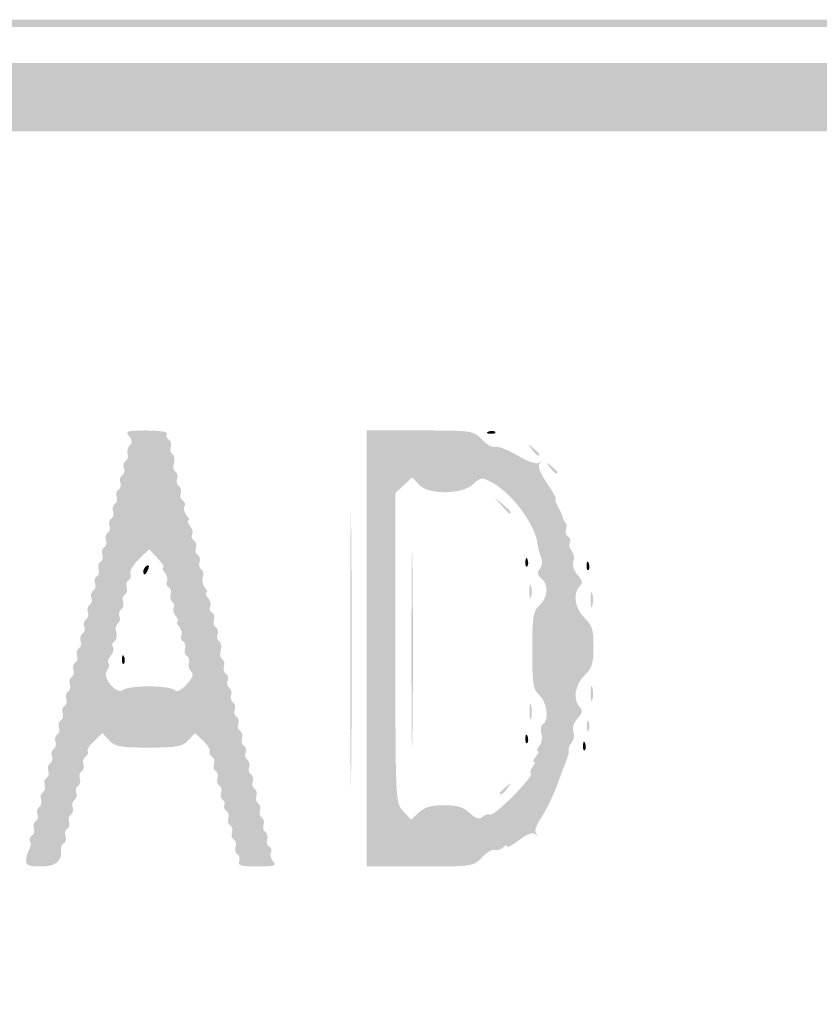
# Model space of a CAD drawing. Header units: inches. Extents: x -0.5 to 0.5, y -0.25 to 0.25.
# Tile 4 of 11: x -0.19 to 0.01, y 0 to 0.25. Entities that reach past the tile are written whole.
import ezdxf

# ---------------------------------------------------------------- set-up
doc = ezdxf.new("R2010")
doc.units = ezdxf.units.IN
doc.header["$MEASUREMENT"] = 0

msp = doc.modelspace()

# ---------------------------------------------------------------- hatches: boundary and pattern name
h = msp.add_hatch(color=7)
edge = h.paths.add_edge_path()
edge.add_spline(control_points=[(-0.46522, -0.24908), (-0.47266, -0.2476), (-0.48297, -0.24249), (-0.48681, -0.23839), (-0.49057, -0.23437), (-0.49569, -0.22686), (-0.49702, -0.22339), (-0.49989, -0.21596), (-0.5, -0.2079), (-0.5, 0.00094), (-0.5, 0.2072), (-0.49996, 0.21178), (-0.4982, 0.21866), (-0.49593, 0.22754), (-0.4931, 0.23237), (-0.48643, 0.23873), (-0.48005, 0.24482), (-0.47723, 0.24635), (-0.46815, 0.24868), (-0.46129, 0.25043), (-0.45375, 0.25046), (0.00074, 0.25046)], knot_values=[0, 0, 0, 0, 1, 1, 1, 2, 2, 2, 3, 3, 3, 4, 4, 4, 5, 5, 5, 6, 6, 6, 7, 7, 7, 7], degree=3, periodic=0)
edge.add_line((0.00074, 0.25046), (0.46265, 0.25046))
edge.add_line((0.46265, 0.25046), (0.46917, 0.24853))
edge.add_spline(control_points=[(0.46917, 0.24853), (0.4773, 0.24613), (0.48082, 0.24409), (0.48697, 0.23816), (0.49323, 0.23214), (0.49598, 0.22736), (0.4982, 0.21866), (0.49996, 0.21178), (0.5, 0.2072), (0.5, 0.00108), (0.5, -0.14844), (0.49971, -0.21123), (0.49899, -0.21552), (0.497, -0.22734), (0.4885, -0.23878), (0.47725, -0.24478), (0.46574, -0.25092), (0.50412, -0.25047), (-0.00077, -0.25037), (-0.37541, -0.2503), (-0.46028, -0.25007), (-0.46522, -0.24908)], knot_values=[0, 0, 0, 0, 1, 1, 1, 2, 2, 2, 3, 3, 3, 4, 4, 4, 5, 5, 5, 6, 6, 6, 7, 7, 7, 7], degree=3, periodic=0)
edge = h.paths.add_edge_path(flags=0)
edge.add_spline(control_points=[(0.46463, -0.24729), (0.47266, -0.24575), (0.48109, -0.24159), (0.48619, -0.23664), (0.49125, -0.23173), (0.49595, -0.22268), (0.49715, -0.21552), (0.49787, -0.21123), (0.49817, -0.14844), (0.49817, 0.00108), (0.49817, 0.2072), (0.49813, 0.21178), (0.49637, 0.21866), (0.49422, 0.22705), (0.49138, 0.23217), (0.48605, 0.23724), (0.48079, 0.24226), (0.47697, 0.2444), (0.46917, 0.2467)], knot_values=[0, 0, 0, 0, 1, 1, 1, 2, 2, 2, 3, 3, 3, 4, 4, 4, 5, 5, 5, 6, 6, 6, 6], degree=3, periodic=0)
edge.add_line((0.46917, 0.2467), (0.46265, 0.24862))
edge.add_line((0.46265, 0.24862), (0.00074, 0.24862))
edge.add_spline(control_points=[(0.00074, 0.24862), (-0.45375, 0.24862), (-0.46129, 0.2486), (-0.46815, 0.24684), (-0.47691, 0.2446), (-0.47991, 0.24304), (-0.48544, 0.23788), (-0.4912, 0.23248), (-0.49416, 0.22728), (-0.49637, 0.21866), (-0.49813, 0.21178), (-0.49817, 0.2072), (-0.49817, 0.00094), (-0.49817, -0.2079), (-0.49806, -0.21596), (-0.49519, -0.22339), (-0.49403, -0.2264), (-0.48897, -0.23406), (-0.48589, -0.23748), (-0.48296, -0.24073), (-0.47204, -0.24589), (-0.46522, -0.24725), (-0.46028, -0.24823), (-0.37541, -0.24847), (-0.00077, -0.24854), (0.39723, -0.24861), (0.45856, -0.24845), (0.46463, -0.24729)], knot_values=[0, 0, 0, 0, 1, 1, 1, 2, 2, 2, 3, 3, 3, 4, 4, 4, 5, 5, 5, 6, 6, 6, 7, 7, 7, 8, 8, 8, 9, 9, 9, 9], degree=3, periodic=0)
h = msp.add_hatch(color=7)
edge = h.paths.add_edge_path()
edge.add_spline(control_points=[(-0.46518, -0.23445), (-0.46566, -0.23397), (-0.46606, -0.23392), (-0.46606, -0.23433), (-0.46606, -0.23475), (-0.46667, -0.23457), (-0.46743, -0.23394), (-0.46819, -0.23332), (-0.46881, -0.23308), (-0.46881, -0.23342), (-0.46881, -0.23376), (-0.4706, -0.2328), (-0.4728, -0.23129), (-0.4758, -0.22922), (-0.47706, -0.2288), (-0.47785, -0.22959), (-0.47864, -0.23038), (-0.47917, -0.23037), (-0.48, -0.22954), (-0.48081, -0.22873), (-0.48083, -0.22817), (-0.48008, -0.22742), (-0.47934, -0.22668), (-0.47977, -0.2252), (-0.48171, -0.22192), (-0.48317, -0.21945), (-0.48411, -0.21743), (-0.48381, -0.21743), (-0.48351, -0.21743), (-0.48371, -0.21689), (-0.48425, -0.21624), (-0.4848, -0.21558), (-0.48503, -0.21423), (-0.48477, -0.21323), (-0.48446, -0.21206), (-0.48512, -0.21066), (-0.48664, -0.20922)], knot_values=[0, 0, 0, 0, 1, 1, 1, 2, 2, 2, 3, 3, 3, 4, 4, 4, 5, 5, 5, 6, 6, 6, 7, 7, 7, 8, 8, 8, 9, 9, 9, 10, 10, 10, 11, 11, 11, 12, 12, 12, 12], degree=3, periodic=0)
edge.add_line((-0.48664, -0.20922), (-0.48899, -0.20702))
edge.add_line((-0.48899, -0.20702), (-0.48899, 0.00046))
edge.add_line((-0.48899, 0.00046), (-0.48899, 0.20794))
edge.add_line((-0.48899, 0.20794), (-0.48664, 0.21014))
edge.add_spline(control_points=[(-0.48664, 0.21014), (-0.48535, 0.21135), (-0.48447, 0.21298), (-0.48467, 0.21376), (-0.48487, 0.21454), (-0.48354, 0.21806), (-0.48171, 0.22158), (-0.47884, 0.22708), (-0.4776, 0.22845), (-0.4729, 0.23131), (-0.46989, 0.23314), (-0.46715, 0.23448), (-0.46681, 0.23428), (-0.46646, 0.23408), (-0.46595, 0.2343), (-0.46566, 0.23476), (-0.46537, 0.23523), (-0.4644, 0.23542), (-0.46351, 0.23518), (-0.46255, 0.23493), (-0.46099, 0.23571), (-0.45968, 0.2371)], knot_values=[0, 0, 0, 0, 1, 1, 1, 2, 2, 2, 3, 3, 3, 4, 4, 4, 5, 5, 5, 6, 6, 6, 7, 7, 7, 7], degree=3, periodic=0)
edge.add_line((-0.45968, 0.2371), (-0.45748, 0.23945))
edge.add_line((-0.45748, 0.23945), (0, 0.23945))
edge.add_line((0, 0.23945), (0.45748, 0.23945))
edge.add_line((0.45748, 0.23945), (0.45966, 0.23713))
edge.add_spline(control_points=[(0.45966, 0.23713), (0.46086, 0.23585), (0.46248, 0.23491), (0.46326, 0.23504), (0.46404, 0.23517), (0.46519, 0.23495), (0.46583, 0.23456), (0.46646, 0.23416), (0.46697, 0.23404), (0.46697, 0.23429), (0.46697, 0.23455), (0.46935, 0.23342), (0.47225, 0.23179), (0.47638, 0.22946), (0.47824, 0.22764), (0.48085, 0.22336), (0.48268, 0.22035), (0.48402, 0.21761), (0.48382, 0.21727), (0.48362, 0.21692), (0.48384, 0.21641), (0.4843, 0.21612), (0.48477, 0.21583), (0.48496, 0.21486), (0.48472, 0.21397), (0.48447, 0.21301), (0.48525, 0.21145), (0.48664, 0.21014)], knot_values=[0, 0, 0, 0, 1, 1, 1, 2, 2, 2, 3, 3, 3, 4, 4, 4, 5, 5, 5, 6, 6, 6, 7, 7, 7, 8, 8, 8, 9, 9, 9, 9], degree=3, periodic=0)
edge.add_line((0.48664, 0.21014), (0.48899, 0.20794))
edge.add_line((0.48899, 0.20794), (0.48899, 0.00046))
edge.add_line((0.48899, 0.00046), (0.48899, -0.20702))
edge.add_line((0.48899, -0.20702), (0.48664, -0.20922))
edge.add_spline(control_points=[(0.48664, -0.20922), (0.48525, -0.21053), (0.48447, -0.21209), (0.48472, -0.21305), (0.48496, -0.21395), (0.48476, -0.21492), (0.48429, -0.21521), (0.48382, -0.2155), (0.48353, -0.21622), (0.48365, -0.21681), (0.4839, -0.21813), (0.48022, -0.22533), (0.47887, -0.22617), (0.47819, -0.22658), (0.47823, -0.22717), (0.47899, -0.22809), (0.48032, -0.22969), (0.47928, -0.23103), (0.47783, -0.22957), (0.47706, -0.2288), (0.47577, -0.22924), (0.4728, -0.23129), (0.4706, -0.2328), (0.46881, -0.23376), (0.46881, -0.23342), (0.46881, -0.23308), (0.46829, -0.23323), (0.46766, -0.23375), (0.46668, -0.23457), (0.46597, -0.23486), (0.46491, -0.23486), (0.46478, -0.23486), (0.25566, -0.23497), (0.00018, -0.23509), (-0.29228, -0.23524), (-0.46463, -0.235), (-0.46518, -0.23445)], knot_values=[0, 0, 0, 0, 1, 1, 1, 2, 2, 2, 3, 3, 3, 4, 4, 4, 5, 5, 5, 6, 6, 6, 7, 7, 7, 8, 8, 8, 9, 9, 9, 10, 10, 10, 11, 11, 11, 12, 12, 12, 12], degree=3, periodic=0)
edge = h.paths.add_edge_path(flags=0)
edge.add_spline(control_points=[(-0.45826, -0.22385), (-0.4566, -0.22202), (-0.45543, -0.22202), (-0.00015, -0.22202)], knot_values=[0, 0, 0, 0, 1, 1, 1, 1], degree=3, periodic=0)
edge.add_line((-0.00015, -0.22202), (0.4563, -0.22202))
edge.add_line((0.4563, -0.22202), (0.4584, -0.22399))
edge.add_spline(control_points=[(0.4584, -0.22399), (0.46002, -0.22551), (0.46078, -0.22572), (0.46175, -0.22491), (0.46245, -0.22434), (0.46322, -0.22408), (0.46347, -0.22433), (0.46425, -0.22511), (0.47244, -0.2174), (0.47396, -0.21448), (0.47528, -0.21191), (0.47525, -0.21161), (0.47347, -0.20971)], knot_values=[0, 0, 0, 0, 1, 1, 1, 2, 2, 2, 3, 3, 3, 4, 4, 4, 4], degree=3, periodic=0)
edge.add_line((0.47347, -0.20971), (0.47156, -0.20768))
edge.add_line((0.47156, -0.20768), (0.47156, 0))
edge.add_line((0.47156, 0), (0.47156, 0.20768))
edge.add_line((0.47156, 0.20768), (0.47347, 0.20972))
edge.add_spline(control_points=[(0.47347, 0.20972), (0.47511, 0.21145), (0.47522, 0.21207), (0.47428, 0.2139), (0.47268, 0.21703), (0.46693, 0.22287), (0.4639, 0.22446), (0.46147, 0.22573), (0.46113, 0.22569), (0.45925, 0.22393)], knot_values=[0, 0, 0, 0, 1, 1, 1, 2, 2, 2, 3, 3, 3, 3], degree=3, periodic=0)
edge.add_line((0.45925, 0.22393), (0.45722, 0.22202))
edge.add_line((0.45722, 0.22202), (0, 0.22202))
edge.add_line((0, 0.22202), (-0.45722, 0.22202))
edge.add_line((-0.45722, 0.22202), (-0.45925, 0.22393))
edge.add_spline(control_points=[(-0.45925, 0.22393), (-0.46113, 0.22569), (-0.46147, 0.22573), (-0.4639, 0.22446), (-0.46693, 0.22287), (-0.47268, 0.21703), (-0.47428, 0.2139), (-0.47522, 0.21207), (-0.47511, 0.21145), (-0.47347, 0.20972)], knot_values=[0, 0, 0, 0, 1, 1, 1, 2, 2, 2, 3, 3, 3, 3], degree=3, periodic=0)
edge.add_line((-0.47347, 0.20972), (-0.47156, 0.20768))
edge.add_line((-0.47156, 0.20768), (-0.47156, 0))
edge.add_line((-0.47156, 0), (-0.47156, -0.20768))
edge.add_line((-0.47156, -0.20768), (-0.47347, -0.20971))
edge.add_spline(control_points=[(-0.47347, -0.20971), (-0.47525, -0.21161), (-0.47528, -0.21191), (-0.47396, -0.21448), (-0.47231, -0.21766), (-0.46435, -0.22496), (-0.46325, -0.22428), (-0.46285, -0.22403), (-0.46225, -0.22424), (-0.46194, -0.22476), (-0.46108, -0.22614), (-0.46011, -0.2259), (-0.45826, -0.22385)], knot_values=[0, 0, 0, 0, 1, 1, 1, 2, 2, 2, 3, 3, 3, 4, 4, 4, 4], degree=3, periodic=0)
h = msp.add_hatch(color=7)
edge = h.paths.add_edge_path()
edge.add_spline(control_points=[(-0.1904, 0.03648), (-0.19033, 0.03738), (-0.18997, 0.03861), (-0.18958, 0.03924), (-0.1892, 0.03986), (-0.18912, 0.04075), (-0.18941, 0.04122), (-0.1897, 0.04169), (-0.18949, 0.04235), (-0.18894, 0.04269), (-0.1884, 0.04303), (-0.18816, 0.04387), (-0.18843, 0.04456), (-0.18869, 0.04525), (-0.18849, 0.04607), (-0.18797, 0.04639), (-0.18745, 0.04671), (-0.18725, 0.04754), (-0.18751, 0.04823), (-0.18778, 0.04892), (-0.18757, 0.04974), (-0.18705, 0.05006), (-0.18654, 0.05038), (-0.18633, 0.05121), (-0.18659, 0.0519), (-0.18686, 0.05259), (-0.18665, 0.05341), (-0.18614, 0.05373), (-0.18562, 0.05405), (-0.18541, 0.05488), (-0.18568, 0.05557), (-0.18594, 0.05626), (-0.18574, 0.05708), (-0.18522, 0.0574), (-0.1847, 0.05772), (-0.1845, 0.05855), (-0.18476, 0.05924), (-0.18502, 0.05993), (-0.18482, 0.06075), (-0.1843, 0.06107), (-0.18378, 0.06139), (-0.18358, 0.06222), (-0.18384, 0.06291), (-0.18411, 0.0636), (-0.1839, 0.06442), (-0.18338, 0.06474), (-0.18287, 0.06506), (-0.18266, 0.06589), (-0.18292, 0.06658), (-0.18319, 0.06727), (-0.18298, 0.06809), (-0.18247, 0.06841), (-0.18195, 0.06873), (-0.18174, 0.06956), (-0.18201, 0.07025), (-0.18227, 0.07094), (-0.18207, 0.07176), (-0.18155, 0.07208), (-0.18103, 0.0724), (-0.18083, 0.07323), (-0.18109, 0.07392), (-0.18135, 0.07461), (-0.18115, 0.07543), (-0.18063, 0.07575), (-0.18011, 0.07607), (-0.17991, 0.0769), (-0.18017, 0.07759), (-0.18044, 0.07828), (-0.18023, 0.0791), (-0.17971, 0.07942), (-0.1792, 0.07974), (-0.17899, 0.08057), (-0.17926, 0.08126), (-0.17952, 0.08195), (-0.17931, 0.08277), (-0.1788, 0.08309), (-0.17828, 0.08341), (-0.17807, 0.08424), (-0.17834, 0.08493), (-0.1786, 0.08562), (-0.1784, 0.08644), (-0.17788, 0.08676), (-0.17736, 0.08708), (-0.17716, 0.08791), (-0.17742, 0.0886), (-0.17768, 0.08929), (-0.17748, 0.09011), (-0.17696, 0.09043), (-0.17644, 0.09075), (-0.17624, 0.09158), (-0.1765, 0.09227), (-0.17677, 0.09295), (-0.17656, 0.09378), (-0.17604, 0.0941), (-0.17553, 0.09442), (-0.17532, 0.09525), (-0.17559, 0.09593), (-0.17585, 0.09662), (-0.17564, 0.09745), (-0.17513, 0.09777), (-0.17461, 0.09809), (-0.1744, 0.09892), (-0.17467, 0.0996), (-0.17493, 0.10029), (-0.17473, 0.10112), (-0.17421, 0.10144), (-0.17369, 0.10176), (-0.17349, 0.10258), (-0.17375, 0.10327), (-0.17402, 0.10396), (-0.17381, 0.10479), (-0.17329, 0.10511), (-0.17277, 0.10543), (-0.17257, 0.10625), (-0.17283, 0.10694), (-0.1731, 0.10763), (-0.17289, 0.10846), (-0.17237, 0.10878), (-0.17186, 0.1091), (-0.17165, 0.10992), (-0.17192, 0.11061), (-0.17218, 0.1113), (-0.17197, 0.11213), (-0.17146, 0.11245), (-0.17094, 0.11277), (-0.17073, 0.11359), (-0.171, 0.11428), (-0.17126, 0.11497), (-0.17106, 0.1158), (-0.17054, 0.11612), (-0.17002, 0.11644), (-0.16982, 0.11726), (-0.17008, 0.11795), (-0.17035, 0.11864), (-0.17014, 0.11947), (-0.16962, 0.11979), (-0.16911, 0.12011), (-0.1689, 0.12093), (-0.16916, 0.12162), (-0.16943, 0.12231), (-0.16922, 0.12314), (-0.1687, 0.12346), (-0.16819, 0.12378), (-0.16798, 0.1246), (-0.16825, 0.12529), (-0.16851, 0.12598), (-0.1683, 0.12681), (-0.16779, 0.12713), (-0.16727, 0.12745), (-0.16706, 0.12827), (-0.16733, 0.12896), (-0.16759, 0.12965), (-0.16739, 0.13048), (-0.16687, 0.1308), (-0.16635, 0.13112), (-0.16615, 0.13194), (-0.16641, 0.13263), (-0.16668, 0.13332), (-0.16647, 0.13415), (-0.16595, 0.13447), (-0.16544, 0.13479), (-0.16523, 0.13561), (-0.16549, 0.1363), (-0.16576, 0.13699), (-0.16555, 0.13782), (-0.16504, 0.13814), (-0.16452, 0.13846), (-0.1643, 0.13924), (-0.16454, 0.13989), (-0.16479, 0.14053), (-0.16455, 0.14151), (-0.164, 0.14205), (-0.1633, 0.14276), (-0.16335, 0.14344), (-0.16419, 0.14446), (-0.16522, 0.14571), (-0.1647, 0.14587), (-0.15969, 0.14587), (-0.15642, 0.14587), (-0.15424, 0.14551), (-0.15455, 0.14502), (-0.15484, 0.14455), (-0.15463, 0.14389), (-0.15408, 0.14355), (-0.15353, 0.14321), (-0.1533, 0.14237), (-0.15357, 0.14168), (-0.15383, 0.14099), (-0.15364, 0.14017), (-0.15313, 0.13986), (-0.15263, 0.13955), (-0.15246, 0.13854), (-0.15275, 0.13761), (-0.15305, 0.13669), (-0.15287, 0.13568), (-0.15237, 0.13537), (-0.15187, 0.13506), (-0.15167, 0.13424), (-0.15194, 0.13355), (-0.1522, 0.13286), (-0.152, 0.13203), (-0.15148, 0.13171), (-0.15096, 0.1314), (-0.15076, 0.13057), (-0.15102, 0.12988), (-0.15128, 0.12919), (-0.15105, 0.12835), (-0.15051, 0.12801), (-0.14996, 0.12767), (-0.14976, 0.12699), (-0.15006, 0.1265), (-0.15037, 0.12601), (-0.15012, 0.12501), (-0.14951, 0.12427), (-0.1489, 0.12354), (-0.14871, 0.12294), (-0.14908, 0.12294), (-0.14946, 0.12294), (-0.14927, 0.12233), (-0.14866, 0.1216), (-0.14805, 0.12087), (-0.1478, 0.11986), (-0.1481, 0.11937), (-0.14841, 0.11888), (-0.14821, 0.1182), (-0.14766, 0.11786), (-0.14711, 0.11752), (-0.14688, 0.11668), (-0.14715, 0.11599), (-0.14741, 0.1153), (-0.1472, 0.11448), (-0.14669, 0.11416), (-0.14617, 0.11384), (-0.14596, 0.11301), (-0.14623, 0.11232), (-0.14649, 0.11163), (-0.14629, 0.11081), (-0.14577, 0.11049), (-0.14525, 0.11017), (-0.14507, 0.10928), (-0.14537, 0.10851), (-0.14566, 0.10774), (-0.14543, 0.10654), (-0.14486, 0.10585), (-0.14428, 0.10515), (-0.14412, 0.10459), (-0.1445, 0.10459), (-0.14487, 0.10459), (-0.14468, 0.10399), (-0.14407, 0.10325), (-0.14346, 0.10252), (-0.14321, 0.10151), (-0.14351, 0.10102), (-0.14382, 0.10053), (-0.14362, 0.09985), (-0.14307, 0.09951), (-0.14252, 0.09917), (-0.14229, 0.09833), (-0.14256, 0.09764), (-0.14282, 0.09695), (-0.14262, 0.09613), (-0.1421, 0.09581), (-0.14158, 0.09549), (-0.14138, 0.09466), (-0.14164, 0.09397), (-0.14191, 0.09328), (-0.14171, 0.09246), (-0.14121, 0.09215), (-0.1407, 0.09184), (-0.14053, 0.09083), (-0.14083, 0.08991), (-0.14112, 0.08898), (-0.14095, 0.08797), (-0.14044, 0.08766), (-0.13994, 0.08735), (-0.13975, 0.08653), (-0.14001, 0.08584), (-0.14028, 0.08515), (-0.14007, 0.08433), (-0.13955, 0.08401), (-0.13904, 0.08369), (-0.13883, 0.08286), (-0.13909, 0.08217), (-0.13936, 0.08148), (-0.13915, 0.08066), (-0.13863, 0.08034), (-0.13812, 0.08002), (-0.13791, 0.07919), (-0.13818, 0.0785), (-0.13844, 0.07781), (-0.13823, 0.07699), (-0.13772, 0.07667), (-0.1372, 0.07635), (-0.13699, 0.07552), (-0.13726, 0.07483), (-0.13752, 0.07414), (-0.13732, 0.07332), (-0.1368, 0.073), (-0.13628, 0.07268), (-0.13608, 0.07185), (-0.13634, 0.07116), (-0.13661, 0.07047), (-0.1364, 0.06965), (-0.13588, 0.06933), (-0.13537, 0.06901), (-0.13516, 0.06818), (-0.13542, 0.06749), (-0.13569, 0.0668), (-0.13548, 0.06598), (-0.13496, 0.06566), (-0.13445, 0.06534), (-0.13424, 0.06451), (-0.13451, 0.06382), (-0.13477, 0.06314), (-0.13456, 0.06231), (-0.13405, 0.06199), (-0.13353, 0.06167), (-0.13332, 0.06084), (-0.13359, 0.06016), (-0.13385, 0.05947), (-0.13365, 0.05864), (-0.13313, 0.05832), (-0.13261, 0.058), (-0.13241, 0.05718), (-0.13267, 0.05649), (-0.13294, 0.0558), (-0.13273, 0.05497), (-0.13221, 0.05465), (-0.1317, 0.05433), (-0.13149, 0.05351), (-0.13175, 0.05282), (-0.13202, 0.05213), (-0.13181, 0.0513), (-0.1313, 0.05098), (-0.13078, 0.05066), (-0.13057, 0.04984), (-0.13084, 0.04915), (-0.1311, 0.04846), (-0.13089, 0.04763), (-0.13038, 0.04731), (-0.12986, 0.04699), (-0.12965, 0.04617), (-0.12992, 0.04548), (-0.13018, 0.04479), (-0.12998, 0.04396), (-0.12946, 0.04364), (-0.12894, 0.04332), (-0.12874, 0.0425), (-0.129, 0.04181), (-0.12927, 0.04112), (-0.12904, 0.04028), (-0.12849, 0.03994), (-0.12794, 0.0396), (-0.12774, 0.03892), (-0.12805, 0.03843), (-0.12835, 0.03794), (-0.1281, 0.03693), (-0.12749, 0.0362), (-0.12654, 0.03506), (-0.12712, 0.03486), (-0.13151, 0.03486), (-0.13553, 0.03486), (-0.13653, 0.03514), (-0.13615, 0.03615), (-0.13588, 0.03685), (-0.13608, 0.03769), (-0.13659, 0.03801), (-0.13711, 0.03833), (-0.13732, 0.03916), (-0.13705, 0.03984), (-0.13679, 0.04053), (-0.137, 0.04136), (-0.13751, 0.04168), (-0.13803, 0.042), (-0.13824, 0.04282), (-0.13797, 0.04351), (-0.13771, 0.0442), (-0.13791, 0.04503), (-0.13843, 0.04535), (-0.13895, 0.04567), (-0.13915, 0.04649), (-0.13889, 0.04718), (-0.13862, 0.04787), (-0.13885, 0.04871), (-0.1394, 0.04905), (-0.13995, 0.04939), (-0.14018, 0.05002), (-0.13991, 0.05046), (-0.13964, 0.05089), (-0.13982, 0.0515), (-0.14031, 0.0518), (-0.1408, 0.0521), (-0.14099, 0.05292), (-0.14072, 0.05361), (-0.14046, 0.0543), (-0.14066, 0.05512), (-0.14118, 0.05544), (-0.1417, 0.05576), (-0.14191, 0.05659), (-0.14164, 0.05728), (-0.14138, 0.05797), (-0.14158, 0.05879), (-0.1421, 0.05911), (-0.14262, 0.05943), (-0.14282, 0.06026), (-0.14256, 0.06095), (-0.14229, 0.06164), (-0.14252, 0.06248), (-0.14307, 0.06281), (-0.14362, 0.06315), (-0.14387, 0.06375), (-0.14362, 0.06415), (-0.14338, 0.06455), (-0.14413, 0.06576), (-0.14529, 0.06685)], knot_values=[0, 0, 0, 0, 1, 1, 1, 2, 2, 2, 3, 3, 3, 4, 4, 4, 5, 5, 5, 6, 6, 6, 7, 7, 7, 8, 8, 8, 9, 9, 9, 10, 10, 10, 11, 11, 11, 12, 12, 12, 13, 13, 13, 14, 14, 14, 15, 15, 15, 16, 16, 16, 17, 17, 17, 18, 18, 18, 19, 19, 19, 20, 20, 20, 21, 21, 21, 22, 22, 22, 23, 23, 23, 24, 24, 24, 25, 25, 25, 26, 26, 26, 27, 27, 27, 28, 28, 28, 29, 29, 29, 30, 30, 30, 31, 31, 31, 32, 32, 32, 33, 33, 33, 34, 34, 34, 35, 35, 35, 36, 36, 36, 37, 37, 37, 38, 38, 38, 39, 39, 39, 40, 40, 40, 41, 41, 41, 42, 42, 42, 43, 43, 43, 44, 44, 44, 45, 45, 45, 46, 46, 46, 47, 47, 47, 48, 48, 48, 49, 49, 49, 50, 50, 50, 51, 51, 51, 52, 52, 52, 53, 53, 53, 54, 54, 54, 55, 55, 55, 56, 56, 56, 57, 57, 57, 58, 58, 58, 59, 59, 59, 60, 60, 60, 61, 61, 61, 62, 62, 62, 63, 63, 63, 64, 64, 64, 65, 65, 65, 66, 66, 66, 67, 67, 67, 68, 68, 68, 69, 69, 69, 70, 70, 70, 71, 71, 71, 72, 72, 72, 73, 73, 73, 74, 74, 74, 75, 75, 75, 76, 76, 76, 77, 77, 77, 78, 78, 78, 79, 79, 79, 80, 80, 80, 81, 81, 81, 82, 82, 82, 83, 83, 83, 84, 84, 84, 85, 85, 85, 86, 86, 86, 87, 87, 87, 88, 88, 88, 89, 89, 89, 90, 90, 90, 91, 91, 91, 92, 92, 92, 93, 93, 93, 94, 94, 94, 95, 95, 95, 96, 96, 96, 97, 97, 97, 98, 98, 98, 99, 99, 99, 100, 100, 100, 101, 101, 101, 102, 102, 102, 103, 103, 103, 104, 104, 104, 105, 105, 105, 106, 106, 106, 107, 107, 107, 108, 108, 108, 109, 109, 109, 110, 110, 110, 111, 111, 111, 112, 112, 112, 113, 113, 113, 114, 114, 114, 115, 115, 115, 116, 116, 116, 117, 117, 117, 118, 118, 118, 119, 119, 119, 120, 120, 120, 121, 121, 121, 122, 122, 122, 123, 123, 123, 124, 124, 124, 125, 125, 125, 126, 126, 126, 127, 127, 127, 128, 128, 128, 129, 129, 129, 130, 130, 130, 131, 131, 131, 132, 132, 132, 133, 133, 133, 134, 134, 134, 135, 135, 135, 136, 136, 136, 137, 137, 137, 138, 138, 138, 138], degree=3, periodic=0)
edge.add_line((-0.14529, 0.06685), (-0.1474, 0.06884))
edge.add_line((-0.1474, 0.06884), (-0.14907, 0.06699))
edge.add_spline(control_points=[(-0.14907, 0.06699), (-0.15052, 0.06539), (-0.15189, 0.06514), (-0.15917, 0.06514), (-0.16646, 0.06514), (-0.16783, 0.06539), (-0.16928, 0.06699)], knot_values=[0, 0, 0, 0, 1, 1, 1, 2, 2, 2, 2], degree=3, periodic=0)
edge.add_line((-0.16928, 0.06699), (-0.17095, 0.06884))
edge.add_line((-0.17095, 0.06884), (-0.17306, 0.06685))
edge.add_spline(control_points=[(-0.17306, 0.06685), (-0.17422, 0.06576), (-0.17497, 0.06455), (-0.17473, 0.06415), (-0.17448, 0.06375), (-0.17473, 0.06315), (-0.17528, 0.06281), (-0.17582, 0.06248), (-0.17606, 0.06164), (-0.17579, 0.06095), (-0.17553, 0.06026), (-0.17573, 0.05943), (-0.17625, 0.05911), (-0.17677, 0.05879), (-0.17697, 0.05797), (-0.17671, 0.05728), (-0.17644, 0.05659), (-0.17665, 0.05576), (-0.17717, 0.05544), (-0.17768, 0.05512), (-0.17789, 0.0543), (-0.17763, 0.05361), (-0.17736, 0.05292), (-0.17757, 0.05209), (-0.17808, 0.05177), (-0.1786, 0.05145), (-0.17881, 0.05063), (-0.17854, 0.04994), (-0.17828, 0.04925), (-0.17848, 0.04842), (-0.179, 0.0481), (-0.17952, 0.04778), (-0.17973, 0.04696), (-0.17946, 0.04627), (-0.1792, 0.04558), (-0.1794, 0.04475), (-0.17992, 0.04443), (-0.18044, 0.04411), (-0.18064, 0.04329), (-0.18038, 0.0426), (-0.18011, 0.04191), (-0.1803, 0.04109), (-0.1808, 0.04079), (-0.18129, 0.04048), (-0.18162, 0.03974), (-0.18153, 0.03915), (-0.18109, 0.03631), (-0.18281, 0.03486), (-0.18664, 0.03486), (-0.18978, 0.03486), (-0.1905, 0.03517), (-0.1904, 0.03648)], knot_values=[0, 0, 0, 0, 1, 1, 1, 2, 2, 2, 3, 3, 3, 4, 4, 4, 5, 5, 5, 6, 6, 6, 7, 7, 7, 8, 8, 8, 9, 9, 9, 10, 10, 10, 11, 11, 11, 12, 12, 12, 13, 13, 13, 14, 14, 14, 15, 15, 15, 16, 16, 16, 17, 17, 17, 17], degree=3, periodic=0)
edge = h.paths.add_edge_path(flags=0)
edge.add_spline(control_points=[(-0.15917, 0.08073), (-0.1561, 0.08073), (-0.15316, 0.08032), (-0.15265, 0.0798), (-0.15202, 0.07918), (-0.15101, 0.07963), (-0.14954, 0.08119), (-0.14795, 0.08289), (-0.14764, 0.08378), (-0.14838, 0.08453), (-0.14894, 0.08509), (-0.1492, 0.08607), (-0.14895, 0.08672), (-0.1487, 0.08736), (-0.14892, 0.08815), (-0.14944, 0.08847), (-0.14996, 0.08879), (-0.15016, 0.08961), (-0.1499, 0.0903), (-0.14963, 0.09099), (-0.14986, 0.09183), (-0.15041, 0.09217), (-0.15096, 0.09251), (-0.15116, 0.09319), (-0.15085, 0.09368), (-0.15055, 0.09417), (-0.1508, 0.09518), (-0.15141, 0.09591), (-0.15202, 0.09665), (-0.15221, 0.09725), (-0.15183, 0.09725), (-0.15146, 0.09725), (-0.15165, 0.09785), (-0.15226, 0.09858), (-0.15287, 0.09932), (-0.15312, 0.10032), (-0.15282, 0.10081), (-0.15251, 0.10131), (-0.15267, 0.10196), (-0.15316, 0.10226), (-0.15365, 0.10256), (-0.15383, 0.10338), (-0.15357, 0.10407), (-0.1533, 0.10475), (-0.15353, 0.1056), (-0.15408, 0.10593), (-0.15463, 0.10627), (-0.15483, 0.10695), (-0.15452, 0.10744), (-0.15422, 0.10793), (-0.15447, 0.10894), (-0.15508, 0.10967), (-0.15569, 0.11041), (-0.15586, 0.11101), (-0.15546, 0.11101), (-0.15505, 0.11101), (-0.1557, 0.11205), (-0.15689, 0.11331)], knot_values=[0, 0, 0, 0, 1, 1, 1, 2, 2, 2, 3, 3, 3, 4, 4, 4, 5, 5, 5, 6, 6, 6, 7, 7, 7, 8, 8, 8, 9, 9, 9, 10, 10, 10, 11, 11, 11, 12, 12, 12, 13, 13, 13, 14, 14, 14, 15, 15, 15, 16, 16, 16, 17, 17, 17, 18, 18, 18, 19, 19, 19, 19], degree=3, periodic=0)
edge.add_line((-0.15689, 0.11331), (-0.15905, 0.11562))
edge.add_line((-0.15905, 0.11562), (-0.16166, 0.11312))
edge.add_spline(control_points=[(-0.16166, 0.11312), (-0.16309, 0.11174), (-0.16407, 0.1101), (-0.16383, 0.10947), (-0.16358, 0.10883), (-0.16381, 0.10805), (-0.16432, 0.10773), (-0.16484, 0.10742), (-0.16505, 0.10659), (-0.16478, 0.1059), (-0.16452, 0.10521), (-0.16472, 0.10438), (-0.16524, 0.10407), (-0.16576, 0.10375), (-0.16596, 0.10292), (-0.1657, 0.10223), (-0.16543, 0.10154), (-0.16564, 0.10071), (-0.16616, 0.1004), (-0.16667, 0.10008), (-0.16688, 0.09925), (-0.16662, 0.09856), (-0.16635, 0.09787), (-0.16655, 0.09705), (-0.16705, 0.09674), (-0.16755, 0.09643), (-0.16772, 0.09542), (-0.16743, 0.0945), (-0.16714, 0.09357), (-0.16733, 0.09255), (-0.16787, 0.09222), (-0.1684, 0.09189), (-0.16859, 0.09121), (-0.16828, 0.09072), (-0.16798, 0.09023), (-0.16824, 0.08922), (-0.16886, 0.08847), (-0.16948, 0.08772), (-0.16972, 0.08685), (-0.1694, 0.08653), (-0.16908, 0.08621), (-0.16929, 0.08538), (-0.16987, 0.08469), (-0.17122, 0.08306), (-0.16718, 0.07832), (-0.1657, 0.0798), (-0.16519, 0.08032), (-0.16225, 0.08073), (-0.15917, 0.08073)], knot_values=[0, 0, 0, 0, 1, 1, 1, 2, 2, 2, 3, 3, 3, 4, 4, 4, 5, 5, 5, 6, 6, 6, 7, 7, 7, 8, 8, 8, 9, 9, 9, 10, 10, 10, 11, 11, 11, 12, 12, 12, 13, 13, 13, 14, 14, 14, 15, 15, 15, 16, 16, 16, 16], degree=3, periodic=0)
h = msp.add_hatch(color=7)
edge = h.paths.add_edge_path()
edge.add_line((-0.10367, 0.09037), (-0.10367, 0.14587))
edge.add_line((-0.10367, 0.14587), (-0.09007, 0.14587))
edge.add_spline(control_points=[(-0.09007, 0.14587), (-0.0767, 0.14587), (-0.07643, 0.14583), (-0.07429, 0.14355), (-0.07309, 0.14227), (-0.07157, 0.14144), (-0.07091, 0.14169), (-0.07025, 0.14194), (-0.0677, 0.14096), (-0.06523, 0.13951), (-0.06237, 0.13782), (-0.06038, 0.13717), (-0.05973, 0.1377), (-0.05904, 0.13827), (-0.05899, 0.1382), (-0.05958, 0.13748), (-0.06016, 0.13678), (-0.05954, 0.1351), (-0.05771, 0.13243), (-0.05619, 0.13024), (-0.0552, 0.12844), (-0.05549, 0.12844), (-0.05579, 0.12844), (-0.05551, 0.12751), (-0.05488, 0.12638), (-0.05425, 0.12524), (-0.05372, 0.12404), (-0.0537, 0.1237), (-0.05368, 0.12336), (-0.05339, 0.12281), (-0.05304, 0.12246), (-0.0527, 0.12212), (-0.05263, 0.1213), (-0.05288, 0.12065), (-0.05313, 0.11999), (-0.05289, 0.11917), (-0.05234, 0.11884), (-0.05179, 0.1185), (-0.05159, 0.11782), (-0.0519, 0.11733), (-0.0522, 0.11684), (-0.052, 0.11588), (-0.05144, 0.11521), (-0.05088, 0.11454), (-0.05069, 0.11331), (-0.05101, 0.11247), (-0.05135, 0.11158), (-0.05091, 0.11018), (-0.04995, 0.10912), (-0.04869, 0.10772), (-0.04855, 0.10704), (-0.04938, 0.10622), (-0.0512, 0.1044), (-0.05061, 0.10046), (-0.04817, 0.09817), (-0.04624, 0.09636), (-0.04587, 0.09517), (-0.04587, 0.09083), (-0.04587, 0.08648), (-0.04624, 0.08529), (-0.04817, 0.08349), (-0.05061, 0.08119), (-0.0512, 0.07726), (-0.04938, 0.07543), (-0.04855, 0.07461), (-0.04869, 0.07393), (-0.04995, 0.07253), (-0.05091, 0.07147), (-0.05135, 0.07007), (-0.05101, 0.06918), (-0.05069, 0.06834), (-0.05086, 0.06713), (-0.05139, 0.06649), (-0.05192, 0.06585), (-0.05228, 0.06498), (-0.05218, 0.06455), (-0.05208, 0.06411), (-0.05226, 0.06314), (-0.05258, 0.06239), (-0.05289, 0.06163), (-0.05401, 0.05867), (-0.05505, 0.0558), (-0.0561, 0.05294), (-0.05793, 0.04916), (-0.05912, 0.04741), (-0.06049, 0.0454), (-0.06098, 0.04385), (-0.06046, 0.04321), (-0.0599, 0.04252), (-0.05997, 0.04248), (-0.06068, 0.04307), (-0.06138, 0.04364), (-0.06277, 0.04314), (-0.06481, 0.04158), (-0.0665, 0.04029), (-0.06789, 0.03957), (-0.06789, 0.03998), (-0.06789, 0.0404), (-0.06835, 0.04027), (-0.06892, 0.0397), (-0.06949, 0.03914), (-0.07043, 0.03886), (-0.07103, 0.03909), (-0.07162, 0.03932), (-0.07309, 0.03846), (-0.07429, 0.03718), (-0.07643, 0.0349), (-0.0767, 0.03486), (-0.09007, 0.03486)], knot_values=[0, 0, 0, 0, 1, 1, 1, 2, 2, 2, 3, 3, 3, 4, 4, 4, 5, 5, 5, 6, 6, 6, 7, 7, 7, 8, 8, 8, 9, 9, 9, 10, 10, 10, 11, 11, 11, 12, 12, 12, 13, 13, 13, 14, 14, 14, 15, 15, 15, 16, 16, 16, 17, 17, 17, 18, 18, 18, 19, 19, 19, 20, 20, 20, 21, 21, 21, 22, 22, 22, 23, 23, 23, 24, 24, 24, 25, 25, 25, 26, 26, 26, 27, 27, 27, 28, 28, 28, 29, 29, 29, 30, 30, 30, 31, 31, 31, 32, 32, 32, 33, 33, 33, 34, 34, 34, 35, 35, 35, 36, 36, 36, 36], degree=3, periodic=0)
edge.add_line((-0.09007, 0.03486), (-0.10367, 0.03486))
edge.add_line((-0.10367, 0.03486), (-0.10367, 0.09037))
edge = h.paths.add_edge_path(flags=0)
edge.add_spline(control_points=[(-0.08394, 0.05046), (-0.08064, 0.05046), (-0.07893, 0.04995), (-0.07738, 0.04849), (-0.07576, 0.04697), (-0.075, 0.04676), (-0.07403, 0.04756), (-0.07333, 0.04814), (-0.07252, 0.04836), (-0.07221, 0.04805), (-0.0719, 0.04774), (-0.06931, 0.04983), (-0.06645, 0.05269), (-0.06359, 0.05555), (-0.06151, 0.05814), (-0.06181, 0.05845), (-0.06212, 0.05875), (-0.06191, 0.05956), (-0.06135, 0.06024), (-0.06079, 0.06091), (-0.06063, 0.06147), (-0.06101, 0.06147), (-0.06139, 0.06147), (-0.06118, 0.06209), (-0.06055, 0.06284), (-0.05992, 0.0636), (-0.05972, 0.06422), (-0.06009, 0.06422), (-0.06047, 0.06422), (-0.06028, 0.06482), (-0.05967, 0.06555), (-0.05906, 0.06628), (-0.05882, 0.0677), (-0.05914, 0.06869), (-0.05945, 0.06968), (-0.05928, 0.07075), (-0.05875, 0.07108), (-0.05714, 0.07207), (-0.05769, 0.07668), (-0.05963, 0.07844), (-0.06125, 0.0799), (-0.06147, 0.08127), (-0.06147, 0.08991), (-0.06147, 0.09855), (-0.06125, 0.09991), (-0.05963, 0.10138), (-0.05746, 0.10334), (-0.05724, 0.10665), (-0.05919, 0.10827), (-0.06023, 0.10914), (-0.06032, 0.10972), (-0.05954, 0.11066), (-0.05897, 0.11135), (-0.05882, 0.11263), (-0.05919, 0.11352), (-0.05957, 0.11441), (-0.05999, 0.11602), (-0.06014, 0.11711), (-0.06081, 0.12213), (-0.06677, 0.13004), (-0.07188, 0.13272), (-0.0743, 0.13399), (-0.07465, 0.13395), (-0.07653, 0.13218), (-0.07939, 0.1295), (-0.08797, 0.12946), (-0.09038, 0.13212)], knot_values=[0, 0, 0, 0, 1, 1, 1, 2, 2, 2, 3, 3, 3, 4, 4, 4, 5, 5, 5, 6, 6, 6, 7, 7, 7, 8, 8, 8, 9, 9, 9, 10, 10, 10, 11, 11, 11, 12, 12, 12, 13, 13, 13, 14, 14, 14, 15, 15, 15, 16, 16, 16, 17, 17, 17, 18, 18, 18, 19, 19, 19, 20, 20, 20, 21, 21, 21, 22, 22, 22, 22], degree=3, periodic=0)
edge.add_line((-0.09038, 0.13212), (-0.09205, 0.13397))
edge.add_line((-0.09205, 0.13397), (-0.09419, 0.13196))
edge.add_line((-0.09419, 0.13196), (-0.09633, 0.12996))
edge.add_line((-0.09633, 0.12996), (-0.09633, 0.0905))
edge.add_spline(control_points=[(-0.09633, 0.0905), (-0.09633, 0.05121), (-0.09632, 0.05103), (-0.09433, 0.04891)], knot_values=[0, 0, 0, 0, 1, 1, 1, 1], degree=3, periodic=0)
edge.add_line((-0.09433, 0.04891), (-0.09233, 0.04678))
edge.add_line((-0.09233, 0.04678), (-0.09037, 0.04862))
edge.add_spline(control_points=[(-0.09037, 0.04862), (-0.08897, 0.04994), (-0.08716, 0.05046), (-0.08394, 0.05046)], knot_values=[0, 0, 0, 0, 1, 1, 1, 1], degree=3, periodic=0)
h = msp.add_hatch(color=7)
edge = h.paths.add_edge_path()
edge.add_spline(control_points=[(-0.07265, 0.14558), (-0.07199, 0.14585), (-0.0712, 0.14581), (-0.07089, 0.14551), (-0.07059, 0.1452), (-0.07113, 0.14499), (-0.07209, 0.14503), (-0.07316, 0.14507), (-0.07338, 0.14529), (-0.07265, 0.14558)], knot_values=[0, 0, 0, 0, 1, 1, 1, 2, 2, 2, 3, 3, 3, 3], degree=3, periodic=0)
h = msp.add_hatch(color=7)
edge = h.paths.add_edge_path()
edge.add_spline(control_points=[(-0.06158, 0.14106), (-0.06273, 0.14251), (-0.06269, 0.14254), (-0.06124, 0.1414), (-0.05971, 0.1402), (-0.05922, 0.13945), (-0.05998, 0.13945), (-0.06017, 0.13945), (-0.06089, 0.14017), (-0.06158, 0.14106)], knot_values=[0, 0, 0, 0, 1, 1, 1, 2, 2, 2, 3, 3, 3, 3], degree=3, periodic=0)
h = msp.add_hatch(color=7)
edge = h.paths.add_edge_path()
edge.add_spline(control_points=[(-0.057, 0.13647), (-0.05814, 0.13792), (-0.05811, 0.13796), (-0.05665, 0.13681), (-0.05577, 0.13612), (-0.05505, 0.1354), (-0.05505, 0.13521), (-0.05505, 0.13445), (-0.0558, 0.13494), (-0.057, 0.13647)], knot_values=[0, 0, 0, 0, 1, 1, 1, 2, 2, 2, 3, 3, 3, 3], degree=3, periodic=0)
h = msp.add_hatch(color=7)
edge = h.paths.add_edge_path()
edge.add_spline(control_points=[(-0.10783, 0.09037), (-0.10783, 0.12115), (-0.10771, 0.13361), (-0.10757, 0.11805), (-0.10743, 0.1025), (-0.10743, 0.07732), (-0.10757, 0.06209), (-0.10771, 0.04686), (-0.10783, 0.05959), (-0.10783, 0.09037)], knot_values=[0, 0, 0, 0, 1, 1, 1, 2, 2, 2, 3, 3, 3, 3], degree=3, periodic=0)
h = msp.add_hatch(color=7)
edge = h.paths.add_edge_path()
edge.add_line((-0.06935, 0.12683), (-0.0711, 0.1289))
edge.add_line((-0.0711, 0.1289), (-0.06904, 0.12715))
edge.add_spline(control_points=[(-0.06904, 0.12715), (-0.0671, 0.12551), (-0.06655, 0.12477), (-0.06729, 0.12477), (-0.06746, 0.12477), (-0.06839, 0.1257), (-0.06935, 0.12683)], knot_values=[0, 0, 0, 0, 1, 1, 1, 2, 2, 2, 2], degree=3, periodic=0)
h = msp.add_hatch(color=7)
edge = h.paths.add_edge_path()
edge.add_spline(control_points=[(-0.09224, 0.09037), (-0.09224, 0.11257), (-0.09212, 0.12152), (-0.09197, 0.11026), (-0.09183, 0.099), (-0.09183, 0.08083), (-0.09197, 0.06989), (-0.09212, 0.05895), (-0.09224, 0.06817), (-0.09224, 0.09037)], knot_values=[0, 0, 0, 0, 1, 1, 1, 2, 2, 2, 3, 3, 3, 3], degree=3, periodic=0)
h = msp.add_hatch(color=7)
edge = h.paths.add_edge_path()
edge.add_spline(control_points=[(-0.06323, 0.11246), (-0.06319, 0.11353), (-0.06297, 0.11375), (-0.06268, 0.11302), (-0.06241, 0.11235), (-0.06244, 0.11156), (-0.06275, 0.11126), (-0.06305, 0.11095), (-0.06327, 0.11149), (-0.06323, 0.11246)], knot_values=[0, 0, 0, 0, 1, 1, 1, 2, 2, 2, 3, 3, 3, 3], degree=3, periodic=0)
h = msp.add_hatch(color=7)
edge = h.paths.add_edge_path()
edge.add_spline(control_points=[(-0.04763, 0.11154), (-0.04759, 0.11261), (-0.04737, 0.11283), (-0.04708, 0.1121), (-0.04681, 0.11144), (-0.04685, 0.11065), (-0.04715, 0.11034), (-0.04746, 0.11004), (-0.04767, 0.11058), (-0.04763, 0.11154)], knot_values=[0, 0, 0, 0, 1, 1, 1, 2, 2, 2, 3, 3, 3, 3], degree=3, periodic=0)
h = msp.add_hatch(color=7)
edge = h.paths.add_edge_path()
edge.add_spline(control_points=[(-0.16055, 0.11004), (-0.16055, 0.11051), (-0.16014, 0.11115), (-0.15964, 0.11146), (-0.15912, 0.11178), (-0.15897, 0.11141), (-0.15928, 0.1106), (-0.15989, 0.10901), (-0.16055, 0.10872), (-0.16055, 0.11004)], knot_values=[0, 0, 0, 0, 1, 1, 1, 2, 2, 2, 3, 3, 3, 3], degree=3, periodic=0)
h = msp.add_hatch(color=7)
edge = h.paths.add_edge_path()
edge.add_spline(control_points=[(-0.06221, 0.10505), (-0.06219, 0.10656), (-0.06198, 0.10707), (-0.06175, 0.10618), (-0.06152, 0.10528), (-0.06153, 0.10404), (-0.06178, 0.10342), (-0.06203, 0.1028), (-0.06223, 0.10353), (-0.06221, 0.10505)], knot_values=[0, 0, 0, 0, 1, 1, 1, 2, 2, 2, 3, 3, 3, 3], degree=3, periodic=0)
h = msp.add_hatch(color=7)
edge = h.paths.add_edge_path()
edge.add_spline(control_points=[(-0.04658, 0.10275), (-0.04658, 0.10452), (-0.04639, 0.10524), (-0.04616, 0.10436), (-0.04593, 0.10347), (-0.04593, 0.10203), (-0.04616, 0.10115), (-0.04639, 0.10026), (-0.04658, 0.10099), (-0.04658, 0.10275)], knot_values=[0, 0, 0, 0, 1, 1, 1, 2, 2, 2, 3, 3, 3, 3], degree=3, periodic=0)
h = msp.add_hatch(color=7)
edge = h.paths.add_edge_path()
edge.add_spline(control_points=[(-0.16598, 0.08769), (-0.16594, 0.08876), (-0.16572, 0.08898), (-0.16543, 0.08825), (-0.16516, 0.08758), (-0.1652, 0.08679), (-0.1655, 0.08649), (-0.16581, 0.08618), (-0.16602, 0.08672), (-0.16598, 0.08769)], knot_values=[0, 0, 0, 0, 1, 1, 1, 2, 2, 2, 3, 3, 3, 3], degree=3, periodic=0)
h = msp.add_hatch(color=7)
edge = h.paths.add_edge_path()
edge.add_spline(control_points=[(-0.04658, 0.0789), (-0.04658, 0.08067), (-0.04639, 0.08139), (-0.04616, 0.0805), (-0.04593, 0.07962), (-0.04593, 0.07818), (-0.04616, 0.07729), (-0.04639, 0.07641), (-0.04658, 0.07713), (-0.04658, 0.0789)], knot_values=[0, 0, 0, 0, 1, 1, 1, 2, 2, 2, 3, 3, 3, 3], degree=3, periodic=0)
h = msp.add_hatch(color=7)
edge = h.paths.add_edge_path()
edge.add_spline(control_points=[(-0.06217, 0.07431), (-0.06217, 0.07608), (-0.06198, 0.0768), (-0.06175, 0.07592), (-0.06152, 0.07503), (-0.06152, 0.07359), (-0.06175, 0.07271), (-0.06198, 0.07182), (-0.06217, 0.07255), (-0.06217, 0.07431)], knot_values=[0, 0, 0, 0, 1, 1, 1, 2, 2, 2, 3, 3, 3, 3], degree=3, periodic=0)
h = msp.add_hatch(color=7)
edge = h.paths.add_edge_path()
edge.add_spline(control_points=[(-0.04756, 0.07064), (-0.04756, 0.0719), (-0.04735, 0.07242), (-0.0471, 0.07179), (-0.04684, 0.07116), (-0.04684, 0.07013), (-0.0471, 0.0695), (-0.04735, 0.06886), (-0.04756, 0.06938), (-0.04756, 0.07064)], knot_values=[0, 0, 0, 0, 1, 1, 1, 2, 2, 2, 3, 3, 3, 3], degree=3, periodic=0)
h = msp.add_hatch(color=7)
edge = h.paths.add_edge_path()
edge.add_spline(control_points=[(-0.06323, 0.06751), (-0.06319, 0.06858), (-0.06297, 0.06879), (-0.06268, 0.06806), (-0.06241, 0.0674), (-0.06244, 0.06661), (-0.06275, 0.0663), (-0.06305, 0.066), (-0.06327, 0.06654), (-0.06323, 0.06751)], knot_values=[0, 0, 0, 0, 1, 1, 1, 2, 2, 2, 3, 3, 3, 3], degree=3, periodic=0)
h = msp.add_hatch(color=7)
edge = h.paths.add_edge_path()
edge.add_spline(control_points=[(-0.04855, 0.06567), (-0.04851, 0.06674), (-0.04829, 0.06696), (-0.048, 0.06623), (-0.04773, 0.06556), (-0.04776, 0.06477), (-0.04807, 0.06447), (-0.04837, 0.06416), (-0.04859, 0.06471), (-0.04855, 0.06567)], knot_values=[0, 0, 0, 0, 1, 1, 1, 2, 2, 2, 3, 3, 3, 3], degree=3, periodic=0)
h = msp.add_hatch(color=7)
edge = h.paths.add_edge_path()
edge.add_spline(control_points=[(-0.06972, 0.05356), (-0.06972, 0.05375), (-0.069, 0.05447), (-0.06812, 0.05516), (-0.06666, 0.0563), (-0.06663, 0.05627), (-0.06777, 0.05482), (-0.06897, 0.05329), (-0.06972, 0.0528), (-0.06972, 0.05356)], knot_values=[0, 0, 0, 0, 1, 1, 1, 2, 2, 2, 3, 3, 3, 3], degree=3, periodic=0)

doc.saveas('drawing.dxf')
